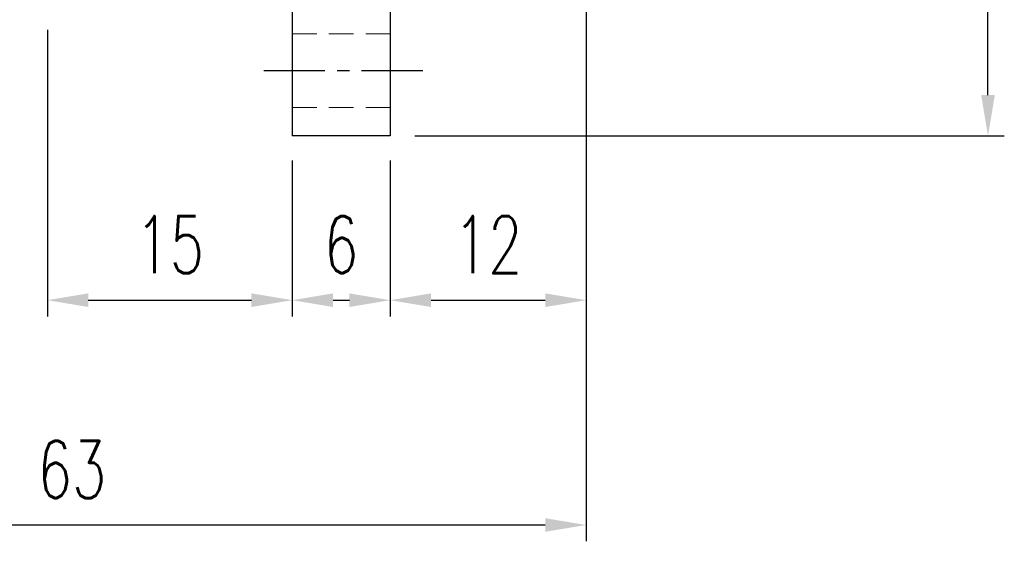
# Model space of a CAD drawing. Header units: millimetres. Extents: x -51 to 427, y -66 to 81.
# Tile 52 of 105: x 250 to 311, y -61 to -29. Entities that reach past the tile are written whole.
import ezdxf

# ---------------------------------------------------------------- set-up
doc = ezdxf.new("R2010")
doc.units = ezdxf.units.MM
doc.linetypes.add('CENTER', pattern=[2, 1.25, -0.25, 0.25, -0.25])
doc.linetypes.add('DASHED', pattern=[0.75, 0.5, -0.25])
for name, color, linetype in [('CL', 1, 'CENTER'), ('DIM', 4, 'Continuous'), ('HID', 2, 'DASHED'), ('OUT', 3, 'Continuous')]:
    doc.layers.add(name, color=color, linetype=linetype)
doc.styles.add('DIM-7', font='SIMPLEX.shx', dxfattribs={"width": 0.7, "bigfont": 'chineset.shx'})
doc.dimstyles.new('CNS', dxfattribs={"dimtxt": 3.5, "dimasz": 2.5, "dimexe": 1, "dimexo": 1.5, "dimgap": 0.09, "dimtad": 0, "dimdsep": 46, "dimtxsty": 'DIM-7', "dimcen": 0.09, "dimclrd": 1, "dimclre": 1, "dimclrt": 4, "dimadec": 0, "dimazin": 0, "dimtfac": 1, "dimtix": 1, "dimtmove": 2, "dimatfit": 3, "dimfxl": 1, "dimtvp": 0.971429, "dimtolj": 1, "dimarcsym": 0})

# ---------------------------------------------------------------- blocks, each defined once
blk = doc.blocks.new('*D18')
at = {"layer": 'DEFPOINTS', "color": 0}
for p in [(273, 35.998), (309.62, 35.998), (273, -35.998)]:
    blk.add_point(p, dxfattribs=at)
at = {"layer": 'DIM', "color": 7, "lineweight": -2}
for p, q in [((274.5, 35.998), (310.62, 35.998)), ((309.62, -33.498), (309.62, 33.498)), ((274.5, -35.998), (310.62, -35.998))]:
    blk.add_line(p, q, dxfattribs=at)
at = {"layer": 'DIM', "color": 7}
for points in [[(309.203, 33.498), (310.037, 33.498), (309.62, 35.998)], [(309.203, -33.498), (310.037, -33.498), (309.62, -35.998)]]:
    blk.add_solid(points, dxfattribs=at)
at = {"layer": 'DIM', "color": 7, "insert": (306.22, 0), "char_height": 3.5, "attachment_point": 5, "rotation": 90, "style": 'DIM-7'}
blk.add_mtext('\\A1;%%C72', dxfattribs=at)
blk = doc.blocks.new('*D19')
at = {"layer": 'DEFPOINTS', "color": 0}
for p in [(267, -35.998), (273, -35.998), (273, -46.06)]:
    blk.add_point(p, dxfattribs=at)
at = {"layer": 'DIM', "color": 7, "lineweight": -2}
for p, q in [((267, -37.498), (267, -47.06)), ((273, -37.498), (273, -47.06)), ((269.5, -46.06), (270.5, -46.06))]:
    blk.add_line(p, q, dxfattribs=at)
at = {"layer": 'DIM', "color": 7}
for points in [[(269.5, -45.643), (269.5, -46.477), (267, -46.06)], [(270.5, -45.643), (270.5, -46.477), (273, -46.06)]]:
    blk.add_solid(points, dxfattribs=at)
at = {"layer": 'DIM', "color": 7, "insert": (270, -42.66), "char_height": 3.5, "attachment_point": 5, "style": 'DIM-7'}
blk.add_mtext('\\A1;6', dxfattribs=at)
blk = doc.blocks.new('*D20')
at = {"layer": 'DEFPOINTS', "color": 0}
for p in [(285, -21.75), (273, -35.998), (285, -46.06)]:
    blk.add_point(p, dxfattribs=at)
at = {"layer": 'DIM', "color": 7, "lineweight": -2}
for p, q in [((285, -23.25), (285, -47.06)), ((273, -37.498), (273, -47.06)), ((275.5, -46.06), (282.5, -46.06))]:
    blk.add_line(p, q, dxfattribs=at)
at = {"layer": 'DIM', "color": 7}
for points in [[(275.5, -45.643), (275.5, -46.477), (273, -46.06)], [(282.5, -45.643), (282.5, -46.477), (285, -46.06)]]:
    blk.add_solid(points, dxfattribs=at)
at = {"layer": 'DIM', "color": 7, "insert": (279, -42.66), "char_height": 3.5, "attachment_point": 5, "style": 'DIM-7'}
blk.add_mtext('\\A1;12', dxfattribs=at)
blk = doc.blocks.new('*D21')
at = {"layer": 'DEFPOINTS', "color": 0}
for p in [(252, -27.998), (267, -35.998), (267, -46.06)]:
    blk.add_point(p, dxfattribs=at)
at = {"layer": 'DIM', "color": 7, "lineweight": -2}
for p, q in [((252, -29.498), (252, -47.06)), ((267, -37.498), (267, -47.06)), ((254.5, -46.06), (264.5, -46.06))]:
    blk.add_line(p, q, dxfattribs=at)
at = {"layer": 'DIM', "color": 7}
for points in [[(254.5, -45.643), (254.5, -46.477), (252, -46.06)], [(264.5, -45.643), (264.5, -46.477), (267, -46.06)]]:
    blk.add_solid(points, dxfattribs=at)
at = {"layer": 'DIM', "color": 7, "insert": (259.5, -42.66), "char_height": 3.5, "attachment_point": 5, "style": 'DIM-7'}
blk.add_mtext('\\A1;15', dxfattribs=at)
blk = doc.blocks.new('*D22')
at = {"layer": 'DEFPOINTS', "color": 0}
for p in [(222, -16.9), (285, -21.75), (285, -59.834)]:
    blk.add_point(p, dxfattribs=at)
at = {"layer": 'DIM', "color": 7, "lineweight": -2}
for p, q in [((222, -18.4), (222, -60.834)), ((285, -23.25), (285, -60.834)), ((224.5, -59.834), (282.5, -59.834))]:
    blk.add_line(p, q, dxfattribs=at)
at = {"layer": 'DIM', "color": 7}
for points in [[(224.5, -59.418), (224.5, -60.251), (222, -59.834)], [(282.5, -59.418), (282.5, -60.251), (285, -59.834)]]:
    blk.add_solid(points, dxfattribs=at)
at = {"layer": 'DIM', "color": 7, "insert": (253.5, -56.434), "char_height": 3.5, "attachment_point": 5, "style": 'DIM-7'}
blk.add_mtext('\\A1;63', dxfattribs=at)

msp = doc.modelspace()

# ---------------------------------------------------------------- linework, layer by layer
at = {"layer": 'CL', "color": 7, "ltscale": 3}
msp.add_line((275, -32), (265, -32), dxfattribs=at)
at = {"layer": 'HID', "color": 7, "lineweight": 15, "ltscale": 3}
for p, q in [((273, -29.75), (267, -29.75)), ((273, -34.25), (267, -34.25))]:
    msp.add_line(p, q, dxfattribs=at)
at = {"layer": 'OUT', "color": 7, "linetype": 'Continuous'}
for p, q in [((267, 0), (267, -35.998)), ((273, 0), (273, -35.998)), ((273, -35.998), (267, -35.998))]:
    msp.add_line(p, q, dxfattribs=at)

# ---------------------------------------------------------------- dimensions: what is measured, and where the dimension line sits
at = {"layer": 'DIM', "color": 7}
dim = msp.add_linear_dim(base=(309.62, 35.998), p1=(273, -35.998), p2=(273, 35.998), angle=90, text='%%C<>', dimstyle='CNS', override={"dimclrd": 7, "dimclre": 7, "dimclrt": 7}, dxfattribs=at)
dim.commit()
dim.dimension.update_dxf_attribs({"geometry": '*D18', "text_midpoint": (306.22, 0)})
for base, p1, p2, picture, middle in [((285, -59.834), (222, -16.9), (285, -21.75), '*D22', (253.5, -56.434)), ((285, -46.06), (273, -35.998), (285, -21.75), '*D20', (279, -42.66)), ((267, -46.06), (252, -27.998), (267, -35.998), '*D21', (259.5, -42.66)), ((273, -46.06), (267, -35.998), (273, -35.998), '*D19', (270, -42.66))]:
    dim = msp.add_linear_dim(base=base, p1=p1, p2=p2, angle=180, dimstyle='CNS', override={"dimclrd": 7, "dimclre": 7, "dimclrt": 7}, dxfattribs=at)
    dim.commit()
    dim.dimension.update_dxf_attribs({"geometry": picture, "text_midpoint": middle})

doc.saveas('drawing.dxf')
